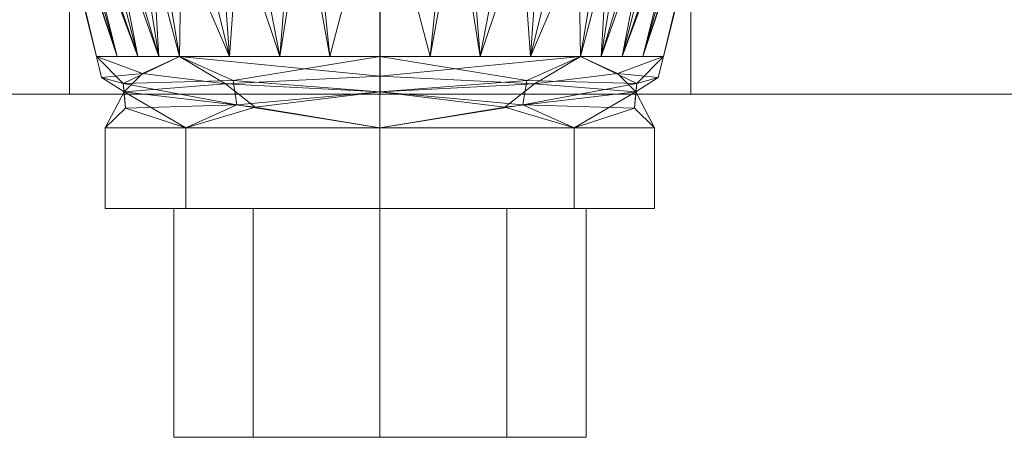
# Model space of a CAD drawing. Header units: millimetres. Extents: x -110 to 110, y -35 to 80.
# Tile 5 of 13: x -16 to 27, y -28 to -10. Entities that reach past the tile are written whole.
import ezdxf

# ---------------------------------------------------------------- set-up
doc = ezdxf.new("R2010")
doc.units = ezdxf.units.MM
doc.layers.add('M-520-M_DRAINAGE_FW', color=2, linetype='Continuous', lineweight=30)

# ---------------------------------------------------------------- blocks, each defined once
blk = doc.blocks.new('AmericanStandard_BathAndShowerMixer_Codie__FFASB211-6T1501BT0_ - Codie Exposed Bath _ Shower Mixer without Handspray-3549-3D View 1')
at = {"layer": 'M-520-M_DRAINAGE_FW', "lineweight": 9}
mesh = blk.add_polyface(dxfattribs=at)
corners = [(-90, -12.99, 78.7), (-51.742, -12.99, 79.601), (-13.57, -12.99, 82.303), (-13.57, 16.736, 82.303), (-51.742, 16.736, 79.601), (-90, 16.736, 78.7)]
mesh.append_faces([[corners[k] for k in face] for face in [(2, 3, 4, 1), (5, 0, 1, 4)]], dxfattribs={"vtx2": -1})
mesh = blk.add_polyface(dxfattribs=at)
corners = [(-13.57, -12.99, 40.097), (-51.742, -12.99, 42.799), (-90, -12.99, 43.7), (-90, 16.736, 43.7), (-51.742, 16.736, 42.799), (-13.57, 16.736, 40.097)]
mesh.append_faces([[corners[k] for k in face] for face in [(2, 3, 4, 1), (5, 0, 1, 4)]], dxfattribs={"vtx2": -1})
mesh = blk.add_polyface(dxfattribs=at)
corners = [(-13.57, -12.99, 82.303), (0.008, -12.99, 82.944), (13.587, -12.99, 82.308), (13.587, 16.736, 82.308), (0.008, 16.736, 82.944), (-13.57, 16.736, 82.303)]
mesh.append_faces([[corners[k] for k in face] for face in [(1, 2, 3, 4), (4, 5, 0, 1)]], dxfattribs={"vtx3": -1})
mesh = blk.add_polyface(dxfattribs=at)
corners = [(13.587, -12.99, 40.092), (0.008, -12.99, 39.456), (-13.57, -12.99, 40.097), (-13.57, 16.736, 40.097), (0.008, 16.736, 39.456), (13.587, 16.736, 40.092)]
mesh.append_faces([[corners[k] for k in face] for face in [(1, 2, 3, 4), (4, 5, 0, 1)]], dxfattribs={"vtx3": -1})
mesh = blk.add_polyface(dxfattribs=at)
corners = [(13.587, -12.99, 82.308), (51.289, -12.99, 79.627), (89.074, -12.99, 78.676), (89.074, 16.736, 78.676), (51.289, 16.736, 79.627), (13.587, 16.736, 82.308)]
mesh.append_faces([[corners[k] for k in face] for face in [(2, 3, 4, 1), (5, 0, 1, 4)]], dxfattribs={"vtx2": -1})
mesh = blk.add_polyface(dxfattribs=at)
corners = [(89.074, -12.99, 43.724), (51.289, -12.99, 42.773), (13.587, -12.99, 40.092), (13.587, 16.736, 40.092), (51.289, 16.736, 42.773), (89.074, 16.736, 43.724)]
mesh.append_faces([[corners[k] for k in face] for face in [(2, 3, 4, 1), (5, 0, 1, 4)]], dxfattribs={"vtx2": -1})
mesh = blk.add_polyface(dxfattribs=at)
corners = [(0, -11.345, 104.311), (-8.76, -11.345, 107.94), (-12.389, -11.345, 116.7), (-8.76, -11.345, 125.46), (0, -11.345, 129.089), (0, -2.976, 131.211), (-3.056, -2.976, 130.885), (-5.975, -2.976, 129.923), (-8.627, -2.976, 128.368), (-11.057, -2.645, 126.227), (-13.01, -1.873, 123.735), (-14.404, -1.013, 120.917), (-15.082, -0.583, 117.747), (-14.849, -1.012, 114.512), (-13.855, -1.873, 111.524), (-12.262, -2.646, 108.785), (-10.151, -2.976, 106.331), (-7.166, -2.976, 104.082), (-3.706, -2.976, 102.67), (0, -2.976, 102.189), (-4.38, -11.345, 106.126), (-10.574, -11.345, 112.32), (-10.574, -11.345, 121.08), (-4.38, -11.345, 127.274), (-9.667, -11.345, 123.27), (-11.481, -11.345, 118.89), (-6.57, -11.345, 126.367), (-2.19, -11.345, 128.181), (-9.667, -11.345, 110.13), (-11.481, -11.345, 114.51), (-6.57, -11.345, 107.033), (-2.19, -11.345, 105.219)]
mesh.append_faces([[corners[k] for k in face] for face in [(31, 19, 0), (5, 27, 4)]], dxfattribs={"vtx0": -1})
mesh.append_faces([[corners[k] for k in face] for face in [(16, 28, 15), (10, 24, 9), (25, 12, 2), (12, 25, 11), (23, 7, 26), (28, 16, 1), (24, 10, 22), (18, 20, 17), (11, 22, 10), (29, 14, 21), (19, 31, 18), (14, 29, 13)]], dxfattribs={"vtx0": -1, "vtx1": -1})
mesh.append_faces([[corners[k] for k in face] for face in [(3, 8, 9), (8, 3, 26), (17, 20, 30), (30, 16, 17), (6, 23, 27), (21, 14, 15), (2, 12, 13), (16, 30, 1)]], dxfattribs={"vtx0": -1, "vtx2": -1})
mesh.append_faces([[corners[k] for k in face] for face in [(24, 3, 9), (5, 6, 27), (7, 8, 26), (6, 7, 23), (31, 20, 18), (25, 22, 11), (29, 2, 13), (28, 21, 15)]], dxfattribs={"vtx1": -1, "vtx2": -1})
mesh = blk.add_polyface(dxfattribs=at)
corners = [(0, -11.345, 129.089), (8.76, -11.345, 125.46), (12.389, -11.345, 116.7), (8.76, -11.345, 107.94), (0, -11.345, 104.311), (0, -2.976, 102.189), (3.706, -2.976, 102.67), (7.166, -2.976, 104.082), (10.151, -2.976, 106.331), (12.262, -2.646, 108.785), (13.855, -1.873, 111.524), (14.849, -1.012, 114.512), (15.082, -0.583, 117.747), (14.404, -1.013, 120.917), (13.01, -1.873, 123.735), (11.057, -2.645, 126.227), (8.627, -2.976, 128.368), (5.975, -2.976, 129.923), (3.056, -2.976, 130.885), (0, -2.976, 131.211), (4.38, -11.345, 127.274), (10.574, -11.345, 121.08), (10.574, -11.345, 112.32), (4.38, -11.345, 106.126), (11.481, -11.345, 114.51), (2.19, -11.345, 105.219), (9.667, -11.345, 110.13), (6.57, -11.345, 107.033), (11.481, -11.345, 118.89), (9.667, -11.345, 123.27), (6.57, -11.345, 126.367), (2.19, -11.345, 128.181)]
mesh.append_faces([[corners[k] for k in face] for face in [(31, 19, 0)]], dxfattribs={"vtx0": -1})
mesh.append_faces([[corners[k] for k in face] for face in [(8, 27, 7), (14, 21, 13), (19, 31, 18), (2, 12, 28), (17, 30, 16), (30, 17, 20), (27, 8, 3)]], dxfattribs={"vtx0": -1, "vtx1": -1})
mesh.append_faces([[corners[k] for k in face] for face in [(25, 5, 6), (6, 23, 25), (2, 11, 12), (23, 6, 7), (22, 9, 10), (13, 21, 28), (15, 1, 29), (10, 24, 22), (11, 2, 24), (9, 22, 26)]], dxfattribs={"vtx0": -1, "vtx2": -1})
mesh.append_faces([[corners[k] for k in face] for face in [(4, 5, 25)]], dxfattribs={"vtx1": -1})
mesh.append_faces([[corners[k] for k in face] for face in [(30, 1, 16), (27, 23, 7), (26, 3, 8), (14, 15, 29), (8, 9, 26), (31, 20, 18), (10, 11, 24), (15, 16, 1), (29, 21, 14), (17, 18, 20), (12, 13, 28)]], dxfattribs={"vtx1": -1, "vtx2": -1})
mesh = blk.add_polyface(dxfattribs=at)
corners = [(0, -11.345, 129.089), (-8.76, -11.345, 125.46), (-12.389, -11.345, 116.7), (-8.76, -11.345, 107.94), (0, -11.345, 104.311), (0, -12.89, 104.603), (0, -14.459, 104.7), (-8.485, -14.459, 108.215), (-12, -14.459, 116.7), (-8.485, -14.459, 125.185), (0, -14.459, 128.7), (0, -12.89, 128.797), (-11.176, -12.89, 121.329), (-11.223, -12.531, 112.051), (-11.113, -13.607, 112.097), (-6.247, -13.453, 106.408), (-6.411, -12.392, 106.356), (0, -12.199, 128.928), (-6.748, -12.541, 126.799), (-5.451, -13.561, 127.426), (-10.381, -12.089, 123.153), (-12.16, -12.258, 117.59)]
mesh.append_faces([[corners[k] for k in face] for face in [(4, 16, 3), (6, 15, 5), (8, 14, 7), (10, 19, 9)]], dxfattribs={"vtx0": -1, "vtx1": -1})
mesh.append_faces([[corners[k] for k in face] for face in [(1, 20, 18), (1, 18, 17), (15, 16, 5), (18, 19, 11), (14, 12, 13), (13, 15, 14), (14, 15, 7), (12, 14, 8), (12, 18, 20), (13, 16, 15), (12, 20, 21), (13, 3, 16), (19, 12, 9), (12, 19, 18), (12, 21, 13), (20, 2, 21), (2, 13, 21)]], dxfattribs={"vtx0": -1, "vtx1": -1, "vtx2": -1})
mesh.append_faces([[corners[k] for k in face] for face in [(13, 2, 3), (16, 4, 5), (15, 6, 7)]], dxfattribs={"vtx0": -1, "vtx2": -1})
mesh.append_faces([[corners[k] for k in face] for face in [(10, 11, 19), (8, 9, 12), (11, 17, 18), (1, 2, 20)]], dxfattribs={"vtx1": -1, "vtx2": -1})
mesh.append_faces([[corners[k] for k in face] for face in [(17, 0, 1)]], dxfattribs={"vtx2": -1})
mesh = blk.add_polyface(dxfattribs=at)
corners = [(0, -11.345, 104.311), (8.76, -11.345, 107.94), (12.389, -11.345, 116.7), (8.76, -11.345, 125.46), (0, -11.345, 129.089), (0, -12.89, 128.797), (0, -14.459, 128.7), (8.485, -14.459, 125.185), (12, -14.459, 116.7), (8.485, -14.459, 108.215), (0, -14.459, 104.7), (0, -12.89, 104.603), (11.176, -12.89, 112.071), (11.223, -12.531, 121.349), (11.113, -13.607, 121.303), (6.247, -13.453, 126.992), (6.411, -12.392, 127.044), (0, -12.199, 104.472), (6.748, -12.541, 106.601), (5.451, -13.561, 105.974), (10.381, -12.089, 110.247), (12.16, -12.258, 115.81)]
mesh.append_faces([[corners[k] for k in face] for face in [(4, 16, 3), (6, 15, 5), (8, 14, 7), (10, 19, 9)]], dxfattribs={"vtx0": -1, "vtx1": -1})
mesh.append_faces([[corners[k] for k in face] for face in [(1, 20, 18), (1, 18, 17), (15, 16, 5), (18, 19, 11), (14, 12, 13), (13, 15, 14), (14, 15, 7), (12, 14, 8), (12, 18, 20), (13, 16, 15), (12, 20, 21), (13, 3, 16), (19, 12, 9), (12, 19, 18), (12, 21, 13), (20, 2, 21), (2, 13, 21)]], dxfattribs={"vtx0": -1, "vtx1": -1, "vtx2": -1})
mesh.append_faces([[corners[k] for k in face] for face in [(13, 2, 3), (16, 4, 5), (15, 6, 7)]], dxfattribs={"vtx0": -1, "vtx2": -1})
mesh.append_faces([[corners[k] for k in face] for face in [(10, 11, 19), (8, 9, 12), (11, 17, 18), (1, 2, 20)]], dxfattribs={"vtx1": -1, "vtx2": -1})
mesh.append_faces([[corners[k] for k in face] for face in [(17, 0, 1)]], dxfattribs={"vtx2": -1})
mesh = blk.add_polyface(dxfattribs=at)
corners = [(89.074, -12.99, 78.676), (51.289, -12.99, 79.627), (13.587, -12.99, 82.308), (0.008, -12.99, 82.944), (-13.57, -12.99, 82.303), (-51.742, -12.99, 79.601), (-90, -12.99, 78.7), (-94.529, -12.99, 78.104), (-98.75, -12.99, 76.355), (-102.374, -12.99, 73.574), (-105.155, -12.99, 69.95), (-106.903, -12.99, 65.729), (-107.5, -12.99, 61.2), (-106.903, -12.99, 56.671), (-105.155, -12.99, 52.45), (-102.374, -12.99, 48.826), (-98.75, -12.99, 46.045), (-94.529, -12.99, 44.296), (-90, -12.99, 43.7), (-51.742, -12.99, 42.799), (-13.57, -12.99, 40.097), (0.008, -12.99, 39.456), (13.587, -12.99, 40.092), (51.289, -12.99, 42.773), (89.074, -12.99, 43.724), (93.423, -12.99, 44.038), (97.559, -12.99, 45.417), (101.226, -12.99, 47.776), (104.197, -12.99, 50.968), (106.285, -12.99, 54.795), (107.363, -12.99, 59.02), (107.363, -12.99, 63.38), (106.285, -12.99, 67.605), (104.197, -12.99, 71.432), (101.226, -12.99, 74.624), (97.559, -12.99, 76.983), (93.423, -12.99, 78.362)]
mesh.append_faces([[corners[k] for k in face] for face in [(15, 9, 10, 14), (16, 8, 9, 15), (17, 7, 8, 16), (18, 6, 7, 17), (23, 0, 1, 22), (24, 36, 0, 23), (27, 33, 34), (28, 32, 33, 27), (14, 10, 11, 13), (6, 18, 19), (32, 28, 29), (36, 24, 25)]], dxfattribs={"vtx0": -1, "vtx2": -1})
mesh.append_faces([[corners[k] for k in face] for face in [(3, 20, 21, 22)]], dxfattribs={"vtx0": -1, "vtx3": -1})
mesh.append_faces([[corners[k] for k in face] for face in [(31, 32, 29, 30), (12, 13, 11)]], dxfattribs={"vtx1": -1})
mesh.append_faces([[corners[k] for k in face] for face in [(2, 3, 22, 1), (4, 5, 20, 3)]], dxfattribs={"vtx1": -1, "vtx2": -1})
mesh.append_faces([[corners[k] for k in face] for face in [(5, 6, 19, 20), (35, 36, 25, 26), (34, 35, 26, 27)]], dxfattribs={"vtx1": -1, "vtx3": -1})
mesh = blk.add_polyface(dxfattribs=at)
corners = [(0, -18, 104.7), (-8.485, -18, 108.215), (-12, -18, 116.7), (-8.485, -18, 125.185), (0, -18, 128.7), (0, -14.459, 128.7), (-8.485, -14.459, 125.185), (-12, -14.459, 116.7), (-8.485, -14.459, 108.215), (0, -14.459, 104.7)]
mesh.append_faces([[corners[k] for k in face] for face in [(5, 6, 3, 4)]], dxfattribs={"vtx1": -1})
mesh.append_faces([[corners[k] for k in face] for face in [(2, 3, 6, 7), (7, 8, 1, 2)]], dxfattribs={"vtx1": -1, "vtx3": -1})
mesh.append_faces([[corners[k] for k in face] for face in [(8, 9, 0, 1)]], dxfattribs={"vtx3": -1})
mesh = blk.add_polyface(dxfattribs=at)
corners = [(0, -14.459, 128.7), (0, -18, 128.7), (8.485, -18, 125.185), (12, -18, 116.7), (8.485, -18, 108.215), (0, -18, 104.7), (0, -14.459, 104.7), (8.485, -14.459, 108.215), (12, -14.459, 116.7), (8.485, -14.459, 125.185)]
mesh.append_faces([[corners[k] for k in face] for face in [(6, 7, 4, 5)]], dxfattribs={"vtx1": -1})
mesh.append_faces([[corners[k] for k in face] for face in [(3, 4, 7, 8), (8, 9, 2, 3)]], dxfattribs={"vtx1": -1, "vtx3": -1})
mesh.append_faces([[corners[k] for k in face] for face in [(9, 0, 1, 2)]], dxfattribs={"vtx3": -1})
mesh = blk.add_polyface(dxfattribs=at)
corners = [(0, -18, 128.7), (-8.485, -18, 125.185), (-12, -18, 116.7), (-8.485, -18, 108.215), (0, -18, 104.7), (0, -18, 116.7)]
mesh.append_faces([[corners[k] for k in face] for face in [(1, 2, 5, 0)]], dxfattribs={"vtx1": -1})
mesh.append_faces([[corners[k] for k in face] for face in [(3, 4, 5, 2)]], dxfattribs={"vtx2": -1})
mesh = blk.add_polyface(dxfattribs=at)
corners = [(-9.007, -18, 121.899), (0, -18, 127.1), (9.007, -18, 121.899), (9.007, -18, 111.501), (0, -18, 106.3), (-9.007, -18, 111.501), (-5.542, -18, 119.9), (-5.542, -18, 113.5), (0, -18, 110.3), (5.542, -18, 113.5), (5.542, -18, 119.9), (0, -18, 123.1)]
mesh.append_faces([[corners[k] for k in face] for face in [(9, 3, 4, 8), (3, 9, 10, 2), (1, 11, 6, 0)]], dxfattribs={"vtx0": -1, "vtx2": -1})
mesh.append_faces([[corners[k] for k in face] for face in [(4, 5, 7, 8), (6, 7, 5, 0), (1, 2, 10, 11)]], dxfattribs={"vtx1": -1, "vtx3": -1})
mesh = blk.add_polyface(dxfattribs=at)
corners = [(-9.007, -28, 111.501), (-9.007, -28, 121.899), (-9.007, -18, 121.899), (-9.007, -18, 111.501)]
mesh.append_faces([[corners[k] for k in face] for face in [(0, 1, 2, 3)]])
mesh = blk.add_polyface(dxfattribs=at)
corners = [(0, -28, 106.3), (-9.007, -28, 111.501), (-9.007, -18, 111.501), (0, -18, 106.3)]
mesh.append_faces([[corners[k] for k in face] for face in [(0, 1, 2, 3)]])
mesh = blk.add_polyface(dxfattribs=at)
corners = [(-9.007, -28, 121.899), (0, -28, 127.1), (0, -18, 127.1), (-9.007, -18, 121.899)]
mesh.append_faces([[corners[k] for k in face] for face in [(0, 1, 2, 3)]])
mesh = blk.add_polyface(dxfattribs=at)
corners = [(0, -28, 123.1), (-5.542, -28, 119.9), (-5.542, -18, 119.9), (0, -18, 123.1)]
mesh.append_faces([[corners[k] for k in face] for face in [(3, 0, 1, 2)]])
mesh = blk.add_polyface(dxfattribs=at)
corners = [(-5.542, -28, 113.5), (0, -28, 110.3), (0, -18, 110.3), (-5.542, -18, 113.5)]
mesh.append_faces([[corners[k] for k in face] for face in [(3, 0, 1, 2)]])
mesh = blk.add_polyface(dxfattribs=at)
corners = [(-5.542, -28, 119.9), (-5.542, -28, 113.5), (-5.542, -18, 113.5), (-5.542, -18, 119.9)]
mesh.append_faces([[corners[k] for k in face] for face in [(0, 1, 2, 3)]])
mesh = blk.add_polyface(dxfattribs=at)
corners = [(0, -18, 104.7), (8.485, -18, 108.215), (12, -18, 116.7), (8.485, -18, 125.185), (0, -18, 128.7), (0, -18, 116.7)]
mesh.append_faces([[corners[k] for k in face] for face in [(3, 4, 5, 2)]], dxfattribs={"vtx2": -1})
mesh.append_faces([[corners[k] for k in face] for face in [(5, 0, 1, 2)]], dxfattribs={"vtx3": -1})
mesh = blk.add_polyface(dxfattribs=at)
corners = [(9.007, -28, 111.501), (0, -28, 106.3), (0, -18, 106.3), (9.007, -18, 111.501)]
mesh.append_faces([[corners[k] for k in face] for face in [(3, 0, 1, 2)]])
mesh = blk.add_polyface(dxfattribs=at)
corners = [(0, -28, 127.1), (9.007, -28, 121.899), (9.007, -18, 121.899), (0, -18, 127.1)]
mesh.append_faces([[corners[k] for k in face] for face in [(3, 0, 1, 2)]])
mesh = blk.add_polyface(dxfattribs=at)
corners = [(5.542, -28, 119.9), (0, -28, 123.1), (0, -18, 123.1), (5.542, -18, 119.9)]
mesh.append_faces([[corners[k] for k in face] for face in [(0, 1, 2, 3)]])
mesh = blk.add_polyface(dxfattribs=at)
corners = [(0, -28, 110.3), (5.542, -28, 113.5), (5.542, -18, 113.5), (0, -18, 110.3)]
mesh.append_faces([[corners[k] for k in face] for face in [(0, 1, 2, 3)]])
mesh = blk.add_polyface(dxfattribs=at)
corners = [(5.542, -28, 113.5), (5.542, -28, 119.9), (5.542, -18, 119.9), (5.542, -18, 113.5)]
mesh.append_faces([[corners[k] for k in face] for face in [(0, 1, 2, 3)]])
mesh = blk.add_polyface(dxfattribs=at)
corners = [(9.007, -28, 121.899), (9.007, -28, 111.501), (9.007, -18, 111.501), (9.007, -18, 121.899)]
mesh.append_faces([[corners[k] for k in face] for face in [(3, 0, 1, 2)]])
mesh = blk.add_polyface(dxfattribs=at)
corners = [(-9.007, -28, 121.899), (-9.007, -28, 111.501), (0, -28, 106.3), (9.007, -28, 111.501), (9.007, -28, 121.899), (0, -28, 127.1), (-5.542, -28, 119.9), (0, -28, 123.1), (5.542, -28, 119.9), (5.542, -28, 113.5), (0, -28, 110.3), (-5.542, -28, 113.5)]
mesh.append_faces([[corners[k] for k in face] for face in [(8, 4, 5, 7), (4, 8, 9, 3), (2, 10, 11, 1)]], dxfattribs={"vtx0": -1, "vtx2": -1})
mesh.append_faces([[corners[k] for k in face] for face in [(5, 0, 6, 7), (11, 6, 0, 1), (2, 3, 9, 10)]], dxfattribs={"vtx1": -1, "vtx3": -1})

msp = doc.modelspace()

# ---------------------------------------------------------------- block references
at = {"layer": 'M-520-M_DRAINAGE_FW', "lineweight": 9}
msp.add_blockref('AmericanStandard_BathAndShowerMixer_Codie__FFASB211-6T1501BT0_ - Codie Exposed Bath _ Shower Mixer without Handspray-3549-3D View 1', (0, 0), dxfattribs=at)

doc.saveas('drawing.dxf')
